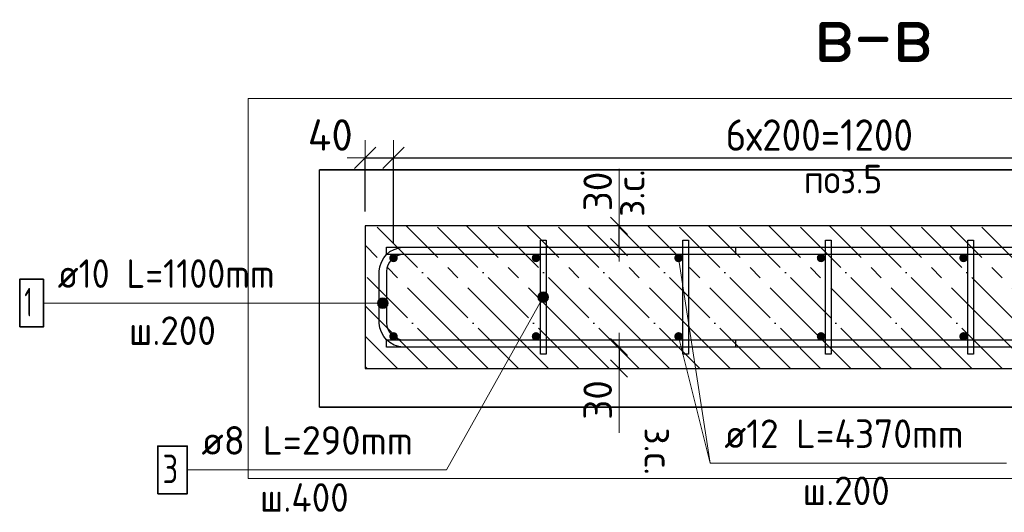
# Model space of a CAD drawing. Header units: millimetres. Extents: x -2258 to 68686, y -2266 to 30725.
# Tile 14 of 83: x 4327 to 5709, y 1802 to 2492. Entities that reach past the tile are written whole.
import ezdxf

# ---------------------------------------------------------------- set-up
doc = ezdxf.new("R2010")
doc.units = ezdxf.units.MM
doc.header["$PDMODE"] = 65
doc.linetypes.add('______11', pattern=[100, 80, -10, 0, -10])
doc.linetypes.add('______5', pattern=[220, 160, -20, 20, -20])
for name, color, linetype, lineweight in [('Standard', 7, 'Continuous', 25), ('Арм.стержн. Арматура края', 96, 'Continuous', 35), ('Арм.стержн. вертикальными 1', 22, 'Continuous', 35), ('Арм.стержн.горизонт. 1', 180, 'Continuous', 35), ('Размерная линия_ общее', 7, 'Continuous', 13), ('Размерная линия_ общее_1', 7, 'Continuous', 13)]:
    doc.layers.add(name, color=color, linetype=linetype, lineweight=lineweight)
doc.layers.add('Арм.стержн.Стяжки', color=7, linetype='Continuous', lineweight=35, true_color=0x501e0f)
doc.styles.add('ISOCPEUR', font='ISOCPEUR')
doc.dimstyles.new('DIMSTYLE_11', dxfattribs={"dimtxt": 44, "dimasz": 50, "dimexe": 0, "dimexo": 0, "dimgap": 22, "dimtad": 2, "dimdec": 0, "dimrnd": 5, "dimzin": 12, "dimdsep": 46, "dimtxsty": 'ISOCPEUR', "dimblk1": 'ALL_ML_STRICH', "dimblk2": 'ALL_ML_STRICH', "dimsah": 1, "dimcen": 0, "dimclrd": 7, "dimclre": 256, "dimclrt": 7, "dimadec": 0, "dimazin": 0, "dimtfac": 1, "dimtdec": 0, "dimtix": 1, "dimtmove": 2, "dimatfit": 3, "dimfxl": 0, "dimtvp": 1.2, "dimtzin": 0, "dimlwd": 0, "dimlwe": -3, "dimarcsym": 0})
doc.dimstyles.new('DIMSTYLE_3', dxfattribs={"dimtxt": 44, "dimasz": 50, "dimexe": 0, "dimexo": 0, "dimgap": 22, "dimtad": 2, "dimdec": 0, "dimrnd": 5, "dimzin": 12, "dimdsep": 46, "dimtxsty": 'ISOCPEUR', "dimblk1": 'ALL_ML_STRICH', "dimblk2": 'ALL_ML_STRICH', "dimsah": 1, "dimcen": 0, "dimclrd": 7, "dimclre": 256, "dimclrt": 7, "dimadec": 0, "dimazin": 0, "dimtfac": 1, "dimtdec": 0, "dimtix": 1, "dimtmove": 2, "dimatfit": 3, "dimfxl": 0, "dimtzin": 0, "dimlwd": 0, "dimlwe": -3, "dimarcsym": 0})
doc.dimstyles.new('DIMSTYLE_9', dxfattribs={"dimtxt": 40, "dimasz": 40, "dimexe": 0, "dimexo": 0.001, "dimgap": 20, "dimtad": 2, "dimdec": 0, "dimrnd": 5, "dimzin": 12, "dimdsep": 46, "dimtxsty": 'ISOCPEUR', "dimblk1": 'ALL_ML_STRICH', "dimblk2": 'ALL_ML_STRICH', "dimsah": 1, "dimcen": 0, "dimse1": 1, "dimse2": 1, "dimclrd": 7, "dimclre": 256, "dimclrt": 7, "dimadec": 0, "dimazin": 0, "dimtfac": 1, "dimtdec": 0, "dimtix": 1, "dimtmove": 2, "dimatfit": 3, "dimfxl": 0, "dimtvp": 1.2, "dimtzin": 0, "dimlwd": 0, "dimlwe": -3, "dimarcsym": 0})

# ---------------------------------------------------------------- blocks, each defined once
blk = doc.blocks.new('ALL_ML_STRICH')
at = {"color": 0, "linetype": 'ByBlock', "lineweight": -2}
for p, q in [((-0.3, -0.3), (0.3, 0.3)), ((0, -0.5), (0, 0.5)), ((-1, 0), (0.5, 0))]:
    blk.add_line(p, q, dxfattribs=at)
blk = doc.blocks.new('*D81')
at = {"layer": 'DEFPOINTS', "color": 7, "linetype": 'Continuous', "lineweight": 13, "transparency": 33554687}
for p in [(4811.7, 2298.8), (4811.7, 2203.6), (4851.7, 2158.6)]:
    blk.add_point(p, dxfattribs=at)
at = {"layer": 'Размерная линия_ общее', "color": 253, "linetype": 'Continuous', "lineweight": -2, "true_color": 0xa0a0a0, "transparency": 33554687}
for p, q in [((4811.7, 2223.6), (4811.7, 2298.8)), ((4851.7, 2178.6), (4851.7, 2298.8))]:
    blk.add_line(p, q, dxfattribs=at)
at = {"layer": 'Размерная линия_ общее', "color": 7, "linetype": 'Continuous', "lineweight": -2, "transparency": 33554687}
blk.add_line((4811.7, 2298.8), (4851.7, 2298.8), dxfattribs=at)
at = {"layer": 'Размерная линия_ общее', "color": 7, "linetype": 'Continuous', "lineweight": 13, "transparency": 33554687, "xscale": 50, "yscale": 50, "zscale": 50, "rotation": 180}
blk.add_blockref('ALL_ML_STRICH', (4811.7, 2298.8), dxfattribs=at)
at = {"layer": 'Размерная линия_ общее', "color": 7, "linetype": 'Continuous', "lineweight": 13, "transparency": 33554687, "xscale": 50, "yscale": 50, "zscale": 50}
blk.add_blockref('ALL_ML_STRICH', (4851.7, 2298.8), dxfattribs=at)
at = {"layer": 'Размерная линия_ общее', "color": 7, "linetype": 'Continuous', "lineweight": 13, "transparency": 33554687, "insert": (4762.9, 2330.9), "char_height": 44, "width": 88, "attachment_point": 5, "style": 'ISOCPEUR'}
blk.add_mtext('\\A1;{40}', dxfattribs=at)
blk = doc.blocks.new('*D82')
at = {"layer": 'DEFPOINTS', "color": 7, "linetype": 'Continuous', "lineweight": 13, "transparency": 33554687}
for p in [(4851.7, 2298.8), (4851.7, 2158.6), (6051.7, 2158.6)]:
    blk.add_point(p, dxfattribs=at)
at = {"layer": 'Размерная линия_ общее', "color": 253, "linetype": 'Continuous', "lineweight": -2, "true_color": 0xa0a0a0, "transparency": 33554687}
for p, q in [((4851.7, 2178.6), (4851.7, 2298.8)), ((6051.7, 2178.6), (6051.7, 2298.8))]:
    blk.add_line(p, q, dxfattribs=at)
at = {"layer": 'Размерная линия_ общее', "color": 7, "linetype": 'Continuous', "lineweight": -2, "transparency": 33554687}
blk.add_line((4851.7, 2298.8), (6051.7, 2298.8), dxfattribs=at)
at = {"layer": 'Размерная линия_ общее', "color": 7, "linetype": 'Continuous', "lineweight": 13, "transparency": 33554687, "xscale": 50, "yscale": 50, "zscale": 50, "rotation": 180}
blk.add_blockref('ALL_ML_STRICH', (4851.7, 2298.8), dxfattribs=at)
at = {"layer": 'Размерная линия_ общее', "color": 7, "linetype": 'Continuous', "lineweight": 13, "transparency": 33554687, "xscale": 50, "yscale": 50, "zscale": 50}
blk.add_blockref('ALL_ML_STRICH', (6051.7, 2298.8), dxfattribs=at)
at = {"layer": 'Размерная линия_ общее', "color": 7, "linetype": 'Continuous', "lineweight": 13, "transparency": 33554687, "insert": (5317.7, 2352.8), "char_height": 44, "width": 2.2, "attachment_point": 1, "line_spacing_factor": 0.60241, "style": 'ISOCPEUR'}
blk.add_mtext('\\W0.91;6х200=1200', dxfattribs=at)
blk = doc.blocks.new('*D88')
at = {"layer": 'DEFPOINTS', "color": 7, "linetype": 'Continuous', "lineweight": 13, "transparency": 33554687}
for p in [(5168.2, 2033.6), (5176.9, 2033.6), (5176.9, 2003.6)]:
    blk.add_point(p, dxfattribs=at)
at = {"layer": 'Размерная линия_ общее_1', "color": 7, "linetype": 'Continuous', "lineweight": -2, "transparency": 33554687}
blk.add_line((5168.2, 2033.6), (5168.2, 2003.6), dxfattribs=at)
at = {"layer": 'Размерная линия_ общее_1', "color": 7, "linetype": 'Continuous', "lineweight": 13, "transparency": 33554687, "xscale": 40, "yscale": 40, "zscale": 40}
for p, rotation in [((5168.2, 2033.6), 90), ((5168.2, 2003.6), 270)]:
    blk.add_blockref('ALL_ML_STRICH', p, dxfattribs=dict(at, rotation=rotation))
at = {"layer": 'Размерная линия_ общее_1', "color": 7, "linetype": 'Continuous', "lineweight": 13, "transparency": 33554687, "insert": (5138.2, 1959.5), "char_height": 40, "width": 80, "attachment_point": 5, "rotation": 90, "style": 'ISOCPEUR'}
blk.add_mtext('\\A1;{30}', dxfattribs=at)
at = {"layer": 'Размерная линия_ общее_1', "color": 7, "linetype": 'Continuous', "lineweight": 13, "transparency": 33554687, "insert": (5243.9, 1921), "char_height": 40, "width": 2, "attachment_point": 1, "rotation": 270, "line_spacing_factor": 0.60241, "style": 'ISOCPEUR'}
blk.add_mtext('з.с.', dxfattribs=at)
blk = doc.blocks.new('*D89')
at = {"layer": 'DEFPOINTS', "color": 7, "linetype": 'Continuous', "lineweight": 13, "transparency": 33554687}
for p in [(5176.9, 2203.6), (5168.2, 2173.6), (5176.9, 2173.6)]:
    blk.add_point(p, dxfattribs=at)
at = {"layer": 'Размерная линия_ общее_1', "color": 7, "linetype": 'Continuous', "lineweight": -2, "transparency": 33554687}
blk.add_line((5168.2, 2173.6), (5168.2, 2203.6), dxfattribs=at)
at = {"layer": 'Размерная линия_ общее_1', "color": 7, "linetype": 'Continuous', "lineweight": 13, "transparency": 33554687, "xscale": 40, "yscale": 40, "zscale": 40}
for p, rotation in [((5168.2, 2203.6), 90), ((5168.2, 2173.6), 270)]:
    blk.add_blockref('ALL_ML_STRICH', p, dxfattribs=dict(at, rotation=rotation))
at = {"layer": 'Размерная линия_ общее_1', "color": 7, "linetype": 'Continuous', "lineweight": 13, "transparency": 33554687, "insert": (5163.9, 2216.1), "char_height": 40, "width": 2, "attachment_point": 1, "rotation": 90, "line_spacing_factor": 0.60241, "style": 'ISOCPEUR'}
blk.add_mtext('з.с.', dxfattribs=at)
at = {"layer": 'Размерная линия_ общее_1', "color": 7, "linetype": 'Continuous', "lineweight": 13, "transparency": 33554687, "insert": (5138.2, 2251.7), "char_height": 40, "width": 80, "attachment_point": 5, "rotation": 90, "style": 'ISOCPEUR'}
blk.add_mtext('\\A1;{30}', dxfattribs=at)

msp = doc.modelspace()

# ---------------------------------------------------------------- hatches: boundary and pattern name
at = {"layer": 'Арм.стержн. Арматура края', "linetype": 'Continuous', "lineweight": 13, "transparency": 33554687}
for points in [[(4830.2, 2099), (4832.9, 2088.8), (4832.9, 2101.7)], [(4832.9, 2101.7), (4836.7, 2087.7), (4836.7, 2102.7)], [(4832.9, 2101.7), (4832.9, 2088.8), (4836.7, 2087.7)], [(4836.7, 2102.7), (4836.7, 2087.7), (4840.4, 2088.8)], [(4836.7, 2102.7), (4840.4, 2088.8), (4840.4, 2101.7)], [(4840.4, 2101.7), (4840.4, 2088.8), (4843.1, 2091.5)], [(4840.4, 2101.7), (4843.1, 2091.5), (4843.1, 2099)], [(4830.2, 2091.5), (4830.2, 2099), (4829.2, 2095.2)], [(4830.2, 2099), (4830.2, 2091.5), (4832.9, 2088.8)], [(4843.1, 2099), (4843.1, 2091.5), (4844.2, 2095.2)]]:
    msp.add_hatch(color=7, dxfattribs=at).paths.add_polyline_path(points)
at = {"layer": 'Арм.стержн. вертикальными 1', "linetype": 'Continuous', "lineweight": 50, "transparency": 33554687}
for points in [[(4851.7, 2152.6), (4854, 2153), (4855.9, 2154.3), (4857.2, 2156.3), (4857.7, 2158.6), (4857.2, 2160.9), (4855.9, 2162.8), (4854, 2164.1), (4851.7, 2164.6), (4849.4, 2164.1), (4847.4, 2162.8), (4846.1, 2160.9), (4845.7, 2158.6), (4846.1, 2156.3), (4847.4, 2154.3), (4849.4, 2153)], [(5051.7, 2152.6), (5054, 2153), (5055.9, 2154.3), (5057.2, 2156.3), (5057.7, 2158.6), (5057.2, 2160.9), (5055.9, 2162.8), (5054, 2164.1), (5051.7, 2164.6), (5049.4, 2164.1), (5047.4, 2162.8), (5046.1, 2160.9), (5045.7, 2158.6), (5046.1, 2156.3), (5047.4, 2154.3), (5049.4, 2153)], [(5251.7, 2152.6), (5254, 2153), (5255.9, 2154.3), (5257.2, 2156.3), (5257.7, 2158.6), (5257.2, 2160.9), (5255.9, 2162.8), (5254, 2164.1), (5251.7, 2164.6), (5249.4, 2164.1), (5247.4, 2162.8), (5246.1, 2160.9), (5245.7, 2158.6), (5246.1, 2156.3), (5247.4, 2154.3), (5249.4, 2153)], [(5451.7, 2152.6), (5454, 2153), (5455.9, 2154.3), (5457.2, 2156.3), (5457.7, 2158.6), (5457.2, 2160.9), (5455.9, 2162.8), (5454, 2164.1), (5451.7, 2164.6), (5449.4, 2164.1), (5447.4, 2162.8), (5446.1, 2160.9), (5445.7, 2158.6), (5446.1, 2156.3), (5447.4, 2154.3), (5449.4, 2153)], [(5651.7, 2152.6), (5654, 2153), (5655.9, 2154.3), (5657.2, 2156.3), (5657.7, 2158.6), (5657.2, 2160.9), (5655.9, 2162.8), (5654, 2164.1), (5651.7, 2164.6), (5649.4, 2164.1), (5647.4, 2162.8), (5646.1, 2160.9), (5645.7, 2158.6), (5646.1, 2156.3), (5647.4, 2154.3), (5649.4, 2153)], [(4851.7, 2042.6), (4854, 2043), (4855.9, 2044.3), (4857.2, 2046.3), (4857.7, 2048.6), (4857.2, 2050.9), (4855.9, 2052.8), (4854, 2054.1), (4851.7, 2054.6), (4849.4, 2054.1), (4847.4, 2052.8), (4846.1, 2050.9), (4845.7, 2048.6), (4846.1, 2046.3), (4847.4, 2044.3), (4849.4, 2043)], [(5051.7, 2042.6), (5054, 2043), (5055.9, 2044.3), (5057.2, 2046.3), (5057.7, 2048.6), (5057.2, 2050.9), (5055.9, 2052.8), (5054, 2054.1), (5051.7, 2054.6), (5049.4, 2054.1), (5047.4, 2052.8), (5046.1, 2050.9), (5045.7, 2048.6), (5046.1, 2046.3), (5047.4, 2044.3), (5049.4, 2043)], [(5251.7, 2042.6), (5254, 2043), (5255.9, 2044.3), (5257.2, 2046.3), (5257.7, 2048.6), (5257.2, 2050.9), (5255.9, 2052.8), (5254, 2054.1), (5251.7, 2054.6), (5249.4, 2054.1), (5247.4, 2052.8), (5246.1, 2050.9), (5245.7, 2048.6), (5246.1, 2046.3), (5247.4, 2044.3), (5249.4, 2043)], [(5451.7, 2042.6), (5454, 2043), (5455.9, 2044.3), (5457.2, 2046.3), (5457.7, 2048.6), (5457.2, 2050.9), (5455.9, 2052.8), (5454, 2054.1), (5451.7, 2054.6), (5449.4, 2054.1), (5447.4, 2052.8), (5446.1, 2050.9), (5445.7, 2048.6), (5446.1, 2046.3), (5447.4, 2044.3), (5449.4, 2043)], [(5651.7, 2042.6), (5654, 2043), (5655.9, 2044.3), (5657.2, 2046.3), (5657.7, 2048.6), (5657.2, 2050.9), (5655.9, 2052.8), (5654, 2054.1), (5651.7, 2054.6), (5649.4, 2054.1), (5647.4, 2052.8), (5646.1, 2050.9), (5645.7, 2048.6), (5646.1, 2046.3), (5647.4, 2044.3), (5649.4, 2043)]]:
    msp.add_hatch(color=34, dxfattribs=at).paths.add_polyline_path(points)
at = {"layer": 'Арм.стержн.Стяжки', "linetype": 'Continuous', "lineweight": 13, "transparency": 33554687}
for points in [[(5054.2, 2103.5), (5068.2, 2099.9), (5055.1, 2107.2)], [(5055.3, 2099.8), (5065.5, 2097.2), (5054.2, 2103.5)], [(5054.2, 2103.5), (5065.5, 2097.2), (5068.2, 2099.9)], [(5055.1, 2107.2), (5069.1, 2103.7), (5057.9, 2110)], [(5055.1, 2107.2), (5068.2, 2099.9), (5069.1, 2103.7)], [(5057.9, 2110), (5068.1, 2107.4), (5061.6, 2111)], [(5057.9, 2110), (5069.1, 2103.7), (5068.1, 2107.4)], [(5061.6, 2111), (5068.1, 2107.4), (5065.3, 2110.1)], [(5061.8, 2096.1), (5055.3, 2099.8), (5058, 2097)], [(5055.3, 2099.8), (5061.8, 2096.1), (5065.5, 2097.2)]]:
    msp.add_hatch(color=7, dxfattribs=at).paths.add_polyline_path(points)

# ---------------------------------------------------------------- linework, layer by layer
at = {"color": 52, "linetype": 'Continuous', "lineweight": -3, "transparency": 33554687}
for p, q in [((4747.7, 1949.3), (4747.7, 2282.2)), ((4747.7, 1949.3), (4747.7, 2282.2)), ((4747.7, 2282.2), (6328.6, 2282.2)), ((6328.6, 2282.2), (4747.7, 2282.2)), ((6328.6, 1949.3), (4747.7, 1949.3)), ((4747.7, 1949.3), (6328.6, 1949.3))]:
    msp.add_line(p, q, dxfattribs=at)
at = {"layer": 'Standard', "color": 7, "linetype": 'Continuous', "lineweight": 13, "transparency": 33554687}
for p, q in [((5168.2, 2203.6), (5168.2, 2283.6)), ((5251.7, 2158.6), (5296, 1870.8)), ((5168.2, 2003.6), (5168.2, 1913.6))]:
    msp.add_line(p, q, dxfattribs=at)
at = {"layer": 'Standard', "color": 7, "linetype": 'Continuous', "lineweight": 25, "transparency": 33554687}
for p, q in [((6261.7, 2203.6), (4811.7, 2203.6)), ((4811.7, 2203.6), (4811.7, 2003.6)), ((4811.7, 2003.6), (6261.7, 2003.6))]:
    msp.add_line(p, q, dxfattribs=at)
at = {"layer": 'Standard', "color": 7, "linetype": '______11', "lineweight": -3, "transparency": 33554687}
for p, q in [((5026.9, 2003.6), (4826.9, 2203.6)), ((5111.7, 2003.6), (4911.7, 2203.6)), ((5196.6, 2003.6), (4996.6, 2203.6)), ((5281.4, 2003.6), (5081.4, 2203.6)), ((5366.3, 2003.6), (5166.3, 2203.6)), ((5451.1, 2003.6), (5251.1, 2203.6)), ((5536, 2003.6), (5336, 2203.6)), ((5620.9, 2003.6), (5420.9, 2203.6)), ((5705.7, 2003.6), (5505.7, 2203.6)), ((5790.6, 2003.6), (5590.6, 2203.6)), ((5875.4, 2003.6), (5675.4, 2203.6)), ((4942, 2003.6), (4811.7, 2133.9)), ((4857.2, 2003.6), (4811.7, 2049.1))]:
    msp.add_line(p, q, dxfattribs=at)
at = {"layer": 'Standard', "color": 7, "linetype": '______5', "lineweight": -3, "transparency": 33554687}
for p, q in [((5069.3, 2003.6), (4869.3, 2203.6)), ((5154.2, 2003.6), (4954.2, 2203.6)), ((5239, 2003.6), (5039, 2203.6)), ((5323.9, 2003.6), (5123.9, 2203.6)), ((5408.7, 2003.6), (5208.7, 2203.6)), ((5493.6, 2003.6), (5293.6, 2203.6)), ((5578.4, 2003.6), (5378.4, 2203.6)), ((5663.3, 2003.6), (5463.3, 2203.6)), ((5748.1, 2003.6), (5548.1, 2203.6)), ((5833, 2003.6), (5633, 2203.6)), ((4984.5, 2003.6), (4811.7, 2176.4)), ((4899.6, 2003.6), (4811.7, 2091.5)), ((4814.7, 2003.6), (4811.7, 2006.6))]:
    msp.add_line(p, q, dxfattribs=at)
at = {"layer": 'Standard', "color": 7, "linetype": 'Continuous', "lineweight": 13, "transparency": 33554687}
msp.add_lwpolyline([(4647.7, 2382.2), (4647.7, 1849.3), (6428.6, 1849.3), (6428.6, 2382.2), (4647.7, 2382.2)], dxfattribs=at)
at = {"layer": 'Арм.стержн. Арматура края', "color": 7, "linetype": 'Continuous', "lineweight": 13, "transparency": 33554687}
for p, q in [((4836.7, 2102.7), (4836.7, 2102.7)), ((4360.3, 2095.2), (4756.3, 2095.2)), ((4756.3, 2095.2), (4836.7, 2095.2)), ((4829.2, 2095.2), (4829.2, 2095.2)), ((4836.7, 2087.7), (4836.7, 2087.7)), ((4844.2, 2095.2), (4844.2, 2095.2))]:
    msp.add_line(p, q, dxfattribs=at)
at = {"layer": 'Арм.стержн. Арматура края', "color": 4, "linetype": 'Continuous', "lineweight": 25, "transparency": 33554687}
msp.add_lwpolyline([(5331.7, 2163.6), (4865.7, 2163.6), (4861.2, 2162.9), (4856.6, 2161.4), (4852.4, 2159.1), (4849, 2156.2), (4846.2, 2152.8), (4843.8, 2148.6), (4842.3, 2144.1), (4841.7, 2139.5), (4841.7, 2067.6), (4842.3, 2063.1), (4843.8, 2058.5), (4846.2, 2054.3), (4849, 2050.9), (4852.4, 2048.1), (4856.6, 2045.7), (4861.2, 2044.2), (4865.7, 2043.6), (5331.7, 2043.6), (5331.7, 2033.6), (4865, 2033.6), (4858.9, 2034.4), (4852.6, 2036.5), (4846.7, 2039.8), (4841.9, 2043.8), (4837.9, 2048.6), (4834.6, 2054.5), (4832.5, 2060.8), (4831.7, 2066.9), (4831.7, 2140.2), (4832.5, 2146.3), (4834.6, 2152.7), (4837.9, 2158.5), (4841.9, 2163.3), (4846.7, 2167.4), (4852.6, 2170.6), (4858.9, 2172.7), (4865, 2173.6), (5331.7, 2173.6), (5331.7, 2163.6)], dxfattribs=at)
msp.add_lwpolyline([(5331.7, 2163.6), (4865.7, 2163.6), (4861.2, 2162.9), (4856.6, 2161.4), (4852.4, 2159.1), (4849, 2156.2), (4846.2, 2152.8), (4843.8, 2148.6), (4842.3, 2144.1), (4841.7, 2139.5), (4841.7, 2067.6), (4842.3, 2063.1), (4843.8, 2058.5), (4846.2, 2054.3), (4849, 2050.9), (4852.4, 2048.1), (4856.6, 2045.7), (4861.2, 2044.2), (4865.7, 2043.6), (5331.7, 2043.6), (5331.7, 2033.6), (4865, 2033.6), (4858.9, 2034.4), (4852.6, 2036.5), (4846.7, 2039.8), (4841.9, 2043.8), (4837.9, 2048.6), (4834.6, 2054.5), (4832.5, 2060.8), (4831.7, 2066.9), (4831.7, 2140.2), (4832.5, 2146.3), (4834.6, 2152.7), (4837.9, 2158.5), (4841.9, 2163.3), (4846.7, 2167.4), (4852.6, 2170.6), (4858.9, 2172.7), (4865, 2173.6), (5331.7, 2173.6), (5331.7, 2163.6)], dxfattribs=at)
msp.add_lwpolyline([(5331.7, 2163.6), (4865.7, 2163.6), (4861.2, 2162.9), (4856.6, 2161.4), (4852.4, 2159.1), (4849, 2156.2), (4846.2, 2152.8), (4843.8, 2148.6), (4842.3, 2144.1), (4841.7, 2139.5), (4841.7, 2067.6), (4842.3, 2063.1), (4843.8, 2058.5), (4846.2, 2054.3), (4849, 2050.9), (4852.4, 2048.1), (4856.6, 2045.7), (4861.2, 2044.2), (4865.7, 2043.6), (5331.7, 2043.6), (5331.7, 2033.6), (4865, 2033.6), (4858.9, 2034.4), (4852.6, 2036.5), (4846.7, 2039.8), (4841.9, 2043.8), (4837.9, 2048.6), (4834.6, 2054.5), (4832.5, 2060.8), (4831.7, 2066.9), (4831.7, 2140.2), (4832.5, 2146.3), (4834.6, 2152.7), (4837.9, 2158.5), (4841.9, 2163.3), (4846.7, 2167.4), (4852.6, 2170.6), (4858.9, 2172.7), (4865, 2173.6), (5331.7, 2173.6), (5331.7, 2163.6)], dxfattribs=at)
at = {"layer": 'Арм.стержн. Арматура края', "color": 7, "linetype": 'Continuous', "lineweight": 35, "transparency": 33554687}
msp.add_lwpolyline([(4327, 2061.9), (4360.3, 2061.9), (4360.3, 2128.6), (4327, 2128.6), (4327, 2061.9)], dxfattribs=at)
at = {"layer": 'Арм.стержн. Арматура края', "color": 7, "linetype": 'Continuous', "lineweight": 13, "transparency": 33554687}
msp.add_circle((4836.7, 2095.2), 7.5, dxfattribs=at)
at = {"layer": 'Арм.стержн. вертикальными 1', "color": 7, "linetype": 'Continuous', "lineweight": 13, "transparency": 33554687}
for q in [(5251.7, 2048.6), (5712, 1870.8)]:
    msp.add_line((5296, 1870.8), q, dxfattribs=at)
at = {"layer": 'Арм.стержн.горизонт. 1', "color": 52, "linetype": 'Continuous', "lineweight": 25, "transparency": 33554687}
for p, q in [((4811.7, 2203.6), (4811.7, 2203.6)), ((4811.7, 2003.6), (4811.7, 2003.6))]:
    msp.add_line(p, q, dxfattribs=at)
at = {"layer": 'Арм.стержн.горизонт. 1', "color": 4, "linetype": 'Continuous', "lineweight": 25, "transparency": 33554687}
for points in [[(6231.7, 2163.6), (4841.7, 2163.6), (4841.7, 2173.6), (6231.7, 2173.6), (6231.7, 2163.6)], [(6231.7, 2163.6), (4841.7, 2163.6), (4841.7, 2173.6), (6231.7, 2173.6), (6231.7, 2163.6)], [(6231.7, 2163.6), (4841.7, 2163.6), (4841.7, 2173.6), (6231.7, 2173.6), (6231.7, 2163.6)], [(6231.7, 2033.6), (4841.7, 2033.6), (4841.7, 2043.6), (6231.7, 2043.6), (6231.7, 2033.6)], [(6231.7, 2033.6), (4841.7, 2033.6), (4841.7, 2043.6), (6231.7, 2043.6), (6231.7, 2033.6)], [(6231.7, 2033.6), (4841.7, 2033.6), (4841.7, 2043.6), (6231.7, 2043.6), (6231.7, 2033.6)]]:
    msp.add_lwpolyline(points, dxfattribs=at)
at = {"layer": 'Арм.стержн.Стяжки', "color": 7, "linetype": 'Continuous', "lineweight": 13, "transparency": 33554687}
for p, q in [((4926.1, 1861.4), (5061.7, 2103.6)), ((5055.1, 2107.2), (5055.1, 2107.2)), ((5065.3, 2110.1), (5065.3, 2110.1)), ((5058, 2097), (5058, 2097)), ((5068.2, 2099.9), (5068.2, 2099.9)), ((4562.1, 1861.4), (4926.1, 1861.4))]:
    msp.add_line(p, q, dxfattribs=at)
at = {"layer": 'Арм.стержн.Стяжки', "color": 40, "linetype": 'Continuous', "lineweight": 25, "transparency": 33554687}
for points in [[(5065.7, 2183.6), (5065.7, 2023.6), (5057.7, 2023.6), (5057.7, 2183.6), (5065.7, 2183.6)], [(5265.7, 2183.6), (5265.7, 2023.6), (5257.7, 2023.6), (5257.7, 2183.6), (5265.7, 2183.6)], [(5265.7, 2183.6), (5265.7, 2023.6), (5257.7, 2023.6), (5257.7, 2183.6), (5265.7, 2183.6)], [(5465.7, 2183.6), (5465.7, 2023.6), (5457.7, 2023.6), (5457.7, 2183.6), (5465.7, 2183.6)], [(5665.7, 2183.6), (5665.7, 2023.6), (5657.7, 2023.6), (5657.7, 2183.6), (5665.7, 2183.6)], [(5665.7, 2183.6), (5665.7, 2023.6), (5657.7, 2023.6), (5657.7, 2183.6), (5665.7, 2183.6)]]:
    msp.add_lwpolyline(points, dxfattribs=at)
at = {"layer": 'Арм.стержн.Стяжки', "color": 7, "linetype": 'Continuous', "lineweight": 35, "transparency": 33554687}
msp.add_lwpolyline([(4520.8, 1828.1), (4562.1, 1828.1), (4562.1, 1894.8), (4520.8, 1894.8), (4520.8, 1828.1)], dxfattribs=at)
at = {"layer": 'Арм.стержн.Стяжки', "color": 7, "linetype": 'Continuous', "lineweight": 13, "transparency": 33554687}
msp.add_circle((5061.7, 2103.6), 7.5, dxfattribs=at)

# ---------------------------------------------------------------- texts
at = {"layer": 'Standard', "color": 7, "linetype": 'Continuous', "lineweight": 13, "transparency": 33554687, "style": 'ISOCPEUR'}
for s, insert, char_height, width, attachment_point in [('\\A1;{\\fISOCPEUR|i0|b0;\\H80.000000;\\W1.000000;\\C7;в-в}\\P', (5441.6, 2473.2), 80, 204.522, 4), ('\\A1;{\\fISOCPEUR|i0|b0;\\H40.000000;\\W0.909091;\\C7;поз.5}\\P', (5482.5, 2269.1), 40, 127.972, 5)]:
    msp.add_mtext(s, dxfattribs=dict(at, insert=insert, char_height=char_height, width=width, attachment_point=attachment_point))
at = {"layer": 'Арм.стержн. Арматура края', "color": 7, "linetype": 'Continuous', "lineweight": 25, "transparency": 33554687, "char_height": 40, "attachment_point": 7, "style": 'ISOCPEUR'}
for s, insert, width in [('\\W0.92;ø10 L=1100mm ', (4380.3, 2116.6), 374.226), ('\\W0.56;1', (4333.7, 2076.6), 31.111), ('\\W0.95;ш.200 ', (4480.3, 2036.6), 174.933)]:
    msp.add_mtext(s, dxfattribs=dict(at, insert=insert, width=width))
at = {"layer": 'Арм.стержн. вертикальными 1', "color": 7, "linetype": 'Continuous', "lineweight": 25, "transparency": 33554687, "char_height": 40, "attachment_point": 7, "style": 'ISOCPEUR'}
for s, insert, width in [('\\W0.96;ø12 L=4370mm ', (5316, 1892.2), 395.02), ('\\W0.95;ш.200 ', (5426, 1812.2), 174.933)]:
    msp.add_mtext(s, dxfattribs=dict(at, insert=insert, width=width))
at = {"layer": 'Арм.стержн.Стяжки', "color": 7, "linetype": 'Continuous', "lineweight": 25, "transparency": 33554687, "char_height": 40, "attachment_point": 7, "style": 'ISOCPEUR'}
for s, insert, width in [('\\W0.98;ø8 L=290mm ', (4582.1, 1882.8), 343.369), ('\\W0.78;3', (4527.5, 1842.8), 43.521), ('\\W0.95;ш.400 ', (4664.1, 1802.8), 178.965)]:
    msp.add_mtext(s, dxfattribs=dict(at, insert=insert, width=width))

# ---------------------------------------------------------------- dimensions: what is measured, and where the dimension line sits
at = {"layer": 'Размерная линия_ общее', "color": 7, "linetype": 'Continuous', "lineweight": 13, "transparency": 33554687}
dim = msp.add_linear_dim(base=(4851.7, 2298.8), p1=(4811.7, 2223.6), p2=(4851.7, 2178.6), dimstyle='DIMSTYLE_11', override={"dimpost": '<>', "dimclrd": 7, "dimclre": 253, "dimclrt": 7, "dimlwd": 0, "dimlwe": 65533}, dxfattribs=at)
dim.commit()
dim.dimension.update_dxf_attribs({"geometry": '*D81', "text_midpoint": (4762.9, 2330.9), "dimtype": 160})
dim = msp.add_linear_dim(base=(6051.7, 2298.8), p1=(4851.7, 2178.6), p2=(6051.7, 2178.6), text='\\W0.91;6х200=1200', dimstyle='DIMSTYLE_3', override={"dimpost": '<>', "dimclrd": 7, "dimclre": 253, "dimclrt": 7, "dimlwd": 0, "dimlwe": 65533}, dxfattribs=at)
dim.commit()
dim.dimension.update_dxf_attribs({"geometry": '*D82', "text_midpoint": (5451.7, 2320.8), "dimtype": 160})
at = {"layer": 'Размерная линия_ общее_1', "color": 7, "linetype": 'Continuous', "lineweight": 13, "transparency": 33554687}
for base, p1, p2, angle, picture, middle in [((5168.2, 2203.6), (5176.9, 2173.6), (5176.9, 2203.6), 90, '*D89', (5138.2, 2251.7)), ((5168.2, 2003.6), (5176.9, 2033.6), (5176.9, 2003.6), 270, '*D88', (5138.2, 1959.5))]:
    dim = msp.add_linear_dim(base=base, p1=p1, p2=p2, angle=angle, text='<>\\Xз.с.', dimstyle='DIMSTYLE_9', override={"dimpost": '<>', "dimclrd": 7, "dimclre": 253, "dimclrt": 7, "dimlwd": 0, "dimlwe": 65533}, dxfattribs=at)
    dim.commit()
    dim.dimension.update_dxf_attribs({"geometry": picture, "text_midpoint": middle, "dimtype": 160})

doc.saveas('drawing.dxf')
